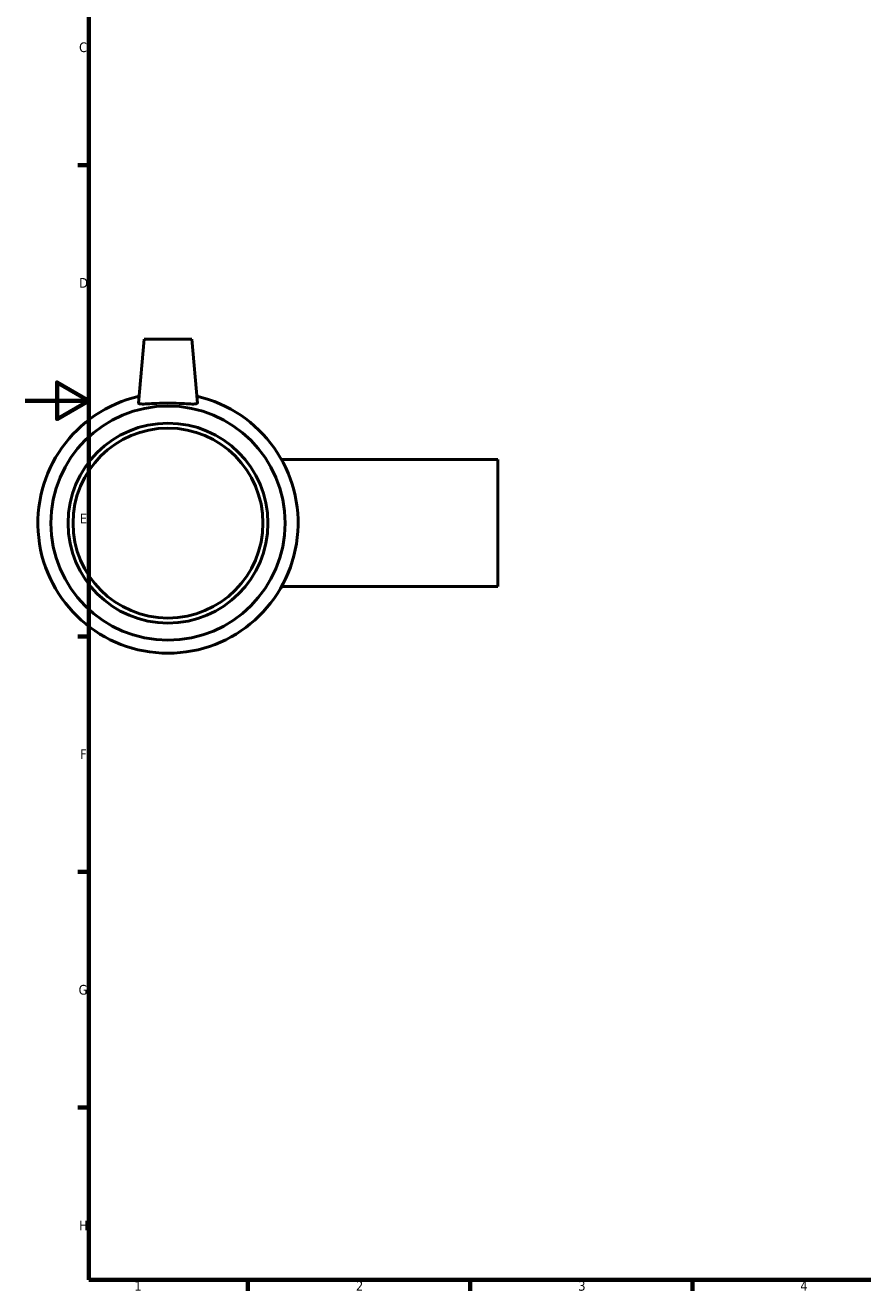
# Model space of a CAD drawing. Header units: millimetres. Extents: x 0 to 900, y -48 to 879.
# Tile 1 of 5: x 0 to 264, y 17 to 415. Entities that reach past the tile are written whole.
import ezdxf

# ---------------------------------------------------------------- set-up
doc = ezdxf.new("R2010")
doc.units = ezdxf.units.MM
doc.layers.add('Border (ANSI)', color=7, linetype='Continuous', lineweight=70)
doc.layers.add('Visible (ANSI)', color=7, linetype='Continuous', lineweight=50)
doc.styles.add('Note Text (ANSI)', font='tahoma.ttf')

# ---------------------------------------------------------------- blocks, each defined once
blk = doc.blocks.new('Borders Default Border')
at = {"layer": 'Border (ANSI)'}
for p, q in [((20, 371.25), (16.55, 371.25)), ((20, 222.75), (16.55, 222.75)), ((20, 148.5), (16.55, 148.5)), ((20, 74.25), (16.55, 74.25)), ((70.08, 20), (70.08, 16.55)), ((140.17, 20), (140.17, 16.55)), ((210.25, 20), (210.25, 16.55))]:
    blk.add_line(p, q, dxfattribs=at)
at = {"layer": 'Border (ANSI)', "flags": 128}
for points in [[(20, 20), (20, 574), (821, 574), (821, 20), (20, 20)], [(0, 297), (20, 297), (10, 302.77), (10, 291.23), (20, 297)]]:
    blk.add_lwpolyline(points, dxfattribs=at)
at = {"layer": 'Border (ANSI)', "char_height": 3.05, "attachment_point": 7, "style": 'Note Text (ANSI)'}
for s, insert in [('C', (16.95, 406.8)), ('D', (16.96, 332.6)), ('E', (17.21, 258.35)), ('F', (17.29, 184.1)), ('G', (16.81, 109.79)), ('H', (16.97, 35.6)), ('1', (34.35, 16.55)), ('2', (104.2, 16.55)), ('3', (174.26, 16.49)), ('4', (244.23, 16.55))]:
    blk.add_mtext(s, dxfattribs=dict(at, insert=insert))

msp = doc.modelspace()

# ---------------------------------------------------------------- linework, layer by layer
at = {"layer": 'Visible (ANSI)'}
for p, q in [((37.459, 316.427), (35.694, 296.26)), ((52.459, 316.427), (37.459, 316.427)), ((52.459, 316.427), (54.223, 296.26)), ((148.959, 278.427), (80.75, 278.427)), ((148.959, 238.427), (148.959, 278.427)), ((148.959, 238.427), (80.75, 238.427))]:
    msp.add_line(p, q, dxfattribs=at)
for radius in [36.9, 31.5, 29.925]:
    msp.add_circle((44.959, 258.427), radius, dxfattribs=at)
msp.add_arc((44.959, 258.427), 41, 102.78971, 77.21029, dxfattribs=at)
msp.add_open_spline([(35.697, 296.214), (35.694, 296.228), (35.693, 296.244), (35.694, 296.26)], degree=3, dxfattribs=at)
msp.add_open_spline([(54.223, 296.26), (54.224, 296.244), (54.223, 296.228), (54.187, 296.08), (53.929, 295.994), (52.952, 295.938), (52.234, 295.965), (50.597, 296.05), (49.565, 296.114), (47.316, 296.21), (46.099, 296.24), (43.819, 296.24), (42.601, 296.21), (40.352, 296.114), (39.321, 296.05), (37.683, 295.965), (36.965, 295.938), (35.988, 295.994), (35.73, 296.08), (35.697, 296.214)], degree=3, knots=[2.8342378, 2.8342378, 2.8342378, 2.8342378, 2.8710346, 2.8710346, 3.2109988, 3.2109988, 3.5509629, 3.5509629, 3.8929749, 3.8929749, 4.2349868, 4.2349868, 4.5769988, 4.5769988, 4.9190107, 4.9190107, 5.2589749, 5.2589749, 5.598939, 5.598939, 5.598939, 5.598939], dxfattribs=at)

# ---------------------------------------------------------------- block references
msp.add_blockref('Borders Default Border', (0, 0))

doc.saveas('drawing.dxf')
